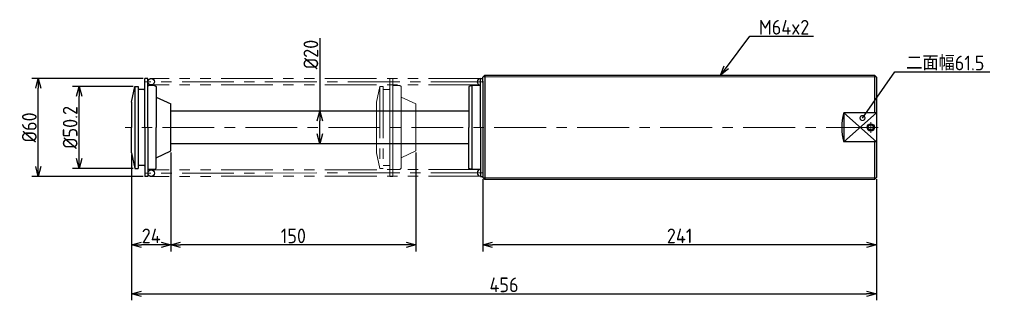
# Model space of a CAD drawing. Extents: x -81 to 521, y 91 to 263.
import ezdxf

# ---------------------------------------------------------------- set-up
doc = ezdxf.new("R2010")
doc.units = 0
doc.header["$MEASUREMENT"] = 0
doc.header["$PDMODE"] = 3
doc.header["$PDSIZE"] = 2
for name, pattern in [('CENTER', [50.8, 31.75, -6.35, 6.35, -6.35]), ('CENTER2', [28.575, 19.05, -3.175, 3.175, -3.175]), ('PHANTOM', [63.5, 31.75, -6.35, 6.35, -6.35, 6.35, -6.35])]:
    doc.linetypes.add(name, pattern=pattern)
doc.layers.get('0').update_dxf_attribs({"linetype": 'CONTINUOUS'})
doc.layers.get('DEFPOINTS').update_dxf_attribs({"linetype": 'CONTINUOUS'})
doc.layers.add('18-0-CON', color=3, linetype='CONTINUOUS')
doc.layers.add('図形', color=7, linetype='CONTINUOUS')
doc.layers.get('0').off()
doc.styles.add('DIMENSION', font='isocp.shx', dxfattribs={"bigfont": 'bigfont.shx'})
doc.dimstyles.new('DXF用', dxfattribs={"dimscale": 0, "dimtxt": 4.5, "dimasz": 3, "dimexe": 2, "dimexo": 0.5, "dimgap": 0.5, "dimtad": 1, "dimdec": 4, "dimdsep": 46, "dimtxsty": 'DIMENSION', "dimcen": 2.5, "dimclrd": 3, "dimclre": 3, "dimclrt": 3, "dimadec": 0, "dimazin": 0, "dimtfac": 1, "dimtdec": 4, "dimtmove": 2, "dimatfit": 3, "dimfxl": 1, "dimtolj": 1, "dimarcsym": 0})

# ---------------------------------------------------------------- blocks, each defined once
blk = doc.blocks.new('_OPEN30')
at = {"color": 0, "linetype": 'ByBlock'}
for p, q in [((-1, 0.27), (0, 0)), ((0, 0), (-1, -0.27)), ((0, 0), (-1, 0))]:
    blk.add_line(p, q, dxfattribs=at)
blk = doc.blocks.new('*D45')
at = {"layer": '18-0-CON', "color": 3, "lineweight": -2}
for p, q in [((202.12, 165.19), (202.12, 121)), ((443.12, 165.18), (443.12, 121)), ((437.12, 125), (208.12, 125))]:
    blk.add_line(p, q, dxfattribs=at)
at = {"layer": 'DEFPOINTS', "color": 0}
for p in [(202.12, 166.19), (443.12, 166.18), (202.12, 125)]:
    blk.add_point(p, dxfattribs=at)
at = {"layer": '18-0-CON', "color": 3, "lineweight": -2, "xscale": 6, "yscale": 6, "zscale": 6, "rotation": 180}
blk.add_blockref('_OPEN30', (202.12, 125), dxfattribs=at)
at = {"layer": '18-0-CON', "color": 3, "lineweight": -2, "xscale": 6, "yscale": 6, "zscale": 6}
blk.add_blockref('_OPEN30', (443.12, 125), dxfattribs=at)
at = {"layer": '18-0-CON', "color": 3, "insert": (322.62, 130.5), "char_height": 9, "attachment_point": 5, "style": 'DIMENSION'}
blk.add_mtext('\\A1;241', dxfattribs=at)
blk = doc.blocks.new('*D46')
at = {"layer": '18-0-CON', "color": 3, "lineweight": -2}
for p, q in [((11.12, 181.61), (11.12, 121)), ((161.12, 181.61), (161.12, 121)), ((155.12, 125), (17.12, 125))]:
    blk.add_line(p, q, dxfattribs=at)
at = {"layer": 'DEFPOINTS', "color": 0}
for p in [(11.12, 182.61), (161.12, 182.61), (11.12, 125)]:
    blk.add_point(p, dxfattribs=at)
at = {"layer": '18-0-CON', "color": 3, "lineweight": -2, "xscale": 6, "yscale": 6, "zscale": 6, "rotation": 180}
blk.add_blockref('_OPEN30', (11.12, 125), dxfattribs=at)
at = {"layer": '18-0-CON', "color": 3, "lineweight": -2, "xscale": 6, "yscale": 6, "zscale": 6}
blk.add_blockref('_OPEN30', (161.12, 125), dxfattribs=at)
at = {"layer": '18-0-CON', "color": 3, "insert": (86.12, 130.5), "char_height": 9, "attachment_point": 5, "style": 'DIMENSION'}
blk.add_mtext('\\A1;150', dxfattribs=at)
blk = doc.blocks.new('*D47')
at = {"layer": '18-0-CON', "color": 3, "lineweight": -2}
for p, q in [((11.12, 181.61), (11.12, 121)), ((-12.88, 180.48), (-12.88, 121)), ((5.12, 125), (-6.88, 125))]:
    blk.add_line(p, q, dxfattribs=at)
at = {"layer": 'DEFPOINTS', "color": 0}
for p in [(-12.88, 181.48), (11.12, 182.61), (-12.88, 125)]:
    blk.add_point(p, dxfattribs=at)
at = {"layer": '18-0-CON', "color": 3, "lineweight": -2, "xscale": 6, "yscale": 6, "zscale": 6, "rotation": 180}
blk.add_blockref('_OPEN30', (-12.88, 125), dxfattribs=at)
at = {"layer": '18-0-CON', "color": 3, "lineweight": -2, "xscale": 6, "yscale": 6, "zscale": 6}
blk.add_blockref('_OPEN30', (11.12, 125), dxfattribs=at)
at = {"layer": '18-0-CON', "color": 3, "insert": (-0.88, 130.5), "char_height": 9, "attachment_point": 5, "style": 'DIMENSION'}
blk.add_mtext('\\A1;24', dxfattribs=at)
blk = doc.blocks.new('*D48')
at = {"layer": '18-0-CON', "color": 3, "lineweight": -2}
for p, q in [((-12.88, 180.48), (-12.88, 91)), ((443.12, 165.18), (443.12, 91)), ((-6.88, 95), (437.12, 95))]:
    blk.add_line(p, q, dxfattribs=at)
at = {"layer": 'DEFPOINTS', "color": 0}
for p in [(-12.88, 181.48), (443.12, 166.18), (443.12, 95)]:
    blk.add_point(p, dxfattribs=at)
at = {"layer": '18-0-CON', "color": 3, "lineweight": -2, "xscale": 6, "yscale": 6, "zscale": 6, "rotation": 180}
blk.add_blockref('_OPEN30', (-12.88, 95), dxfattribs=at)
at = {"layer": '18-0-CON', "color": 3, "lineweight": -2, "xscale": 6, "yscale": 6, "zscale": 6}
blk.add_blockref('_OPEN30', (443.12, 95), dxfattribs=at)
at = {"layer": '18-0-CON', "color": 3, "insert": (215.12, 100.5), "char_height": 9, "attachment_point": 5, "style": 'DIMENSION'}
blk.add_mtext('\\A1;456', dxfattribs=at)
blk = doc.blocks.new('*D49')
at = {"layer": '18-0-CON', "color": 3, "lineweight": -2}
for p, q in [((102.37, 251.67), (102.37, 206.98)), ((102.37, 192.98), (102.37, 200.98))]:
    blk.add_line(p, q, dxfattribs=at)
at = {"layer": 'DEFPOINTS', "color": 0}
for p in [(102.37, 206.98), (102.37, 206.98), (102.37, 186.98)]:
    blk.add_point(p, dxfattribs=at)
at = {"layer": '18-0-CON', "color": 3, "lineweight": -2, "xscale": 6, "yscale": 6, "zscale": 6}
for p, rotation in [((102.37, 206.98), 90), ((102.37, 186.98), 270)]:
    blk.add_blockref('_OPEN30', p, dxfattribs=dict(at, rotation=rotation))
at = {"layer": '18-0-CON', "color": 3, "insert": (96.87, 241.67), "char_height": 9, "attachment_point": 5, "rotation": 90, "style": 'DIMENSION'}
blk.add_mtext('\\A1;%%c20', dxfattribs=at)
blk = doc.blocks.new('*D50')
at = {"layer": '18-0-CON', "color": 3, "lineweight": -2}
for p, q in [((-11.88, 222.08), (-49, 222.08)), ((-45, 177.88), (-45, 216.08)), ((-11.88, 171.88), (-49, 171.88))]:
    blk.add_line(p, q, dxfattribs=at)
at = {"layer": 'DEFPOINTS', "color": 0}
for p in [(-45, 222.08), (-10.88, 222.08), (-10.88, 171.88)]:
    blk.add_point(p, dxfattribs=at)
at = {"layer": '18-0-CON', "color": 3, "lineweight": -2, "xscale": 6, "yscale": 6, "zscale": 6}
for p, rotation in [((-45, 222.08), 90), ((-45, 171.88), 270)]:
    blk.add_blockref('_OPEN30', p, dxfattribs=dict(at, rotation=rotation))
at = {"layer": '18-0-CON', "color": 3, "insert": (-50.5, 196.98), "char_height": 9, "attachment_point": 5, "rotation": 90, "style": 'DIMENSION'}
blk.add_mtext('\\A1;%%c50.2', dxfattribs=at)
blk = doc.blocks.new('*D51')
at = {"layer": '18-0-CON', "color": 3, "lineweight": -2}
for p, q in [((-5.88, 226.98), (-74, 226.98)), ((-70, 172.98), (-70, 220.98)), ((-5.88, 166.98), (-74, 166.98))]:
    blk.add_line(p, q, dxfattribs=at)
at = {"layer": 'DEFPOINTS', "color": 0}
for p in [(-70, 226.98), (-4.88, 226.98), (-4.88, 166.98)]:
    blk.add_point(p, dxfattribs=at)
at = {"layer": '18-0-CON', "color": 3, "lineweight": -2, "xscale": 6, "yscale": 6, "zscale": 6}
for p, rotation in [((-70, 226.98), 90), ((-70, 166.98), 270)]:
    blk.add_blockref('_OPEN30', p, dxfattribs=dict(at, rotation=rotation))
at = {"layer": '18-0-CON', "color": 3, "insert": (-75.5, 196.98), "char_height": 9, "attachment_point": 5, "rotation": 90, "style": 'DIMENSION'}
blk.add_mtext('\\A1;%%c60', dxfattribs=at)
blk = doc.blocks.new('*U52')
at = {"layer": '18-0-CON'}
blk.add_lwpolyline([(289.66, 225.71), (303.95, 244.78), (342.99, 244.78)], dxfattribs=at)
at = {"layer": '18-0-CON', "xscale": 6, "yscale": 6, "zscale": 6, "rotation": 233.1769271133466}
blk.add_blockref('_OPEN30', (286.07, 220.9), dxfattribs=at)
blk = doc.blocks.new('*U53')
at = {"layer": '18-0-CON', "color": 3, "style": 'DIMENSION'}
blk.add_text('M64x2', height=9, dxfattribs=at).set_placement((309.6, 245.78))
blk = doc.blocks.new('_DOTSMALL')
at = {"color": 0, "linetype": 'ByBlock', "const_width": 0.5}
blk.add_lwpolyline([(-0.0625, 0, 1), (0.0625, 0, 1)], format="xyb", close=True, dxfattribs=at)
blk = doc.blocks.new('*U54')
at = {"layer": '18-0-CON'}
blk.add_lwpolyline([(373.02, 194.65), (392.8, 222.89), (451.02, 222.89)], dxfattribs=at)
at = {"layer": '18-0-CON', "xscale": 6, "yscale": 6, "zscale": 6, "rotation": 235.0049509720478}
blk.add_blockref('_DOTSMALL', (373.02, 194.65), dxfattribs=at)
blk = doc.blocks.new('*U55')
at = {"layer": '18-0-CON', "color": 3, "style": 'DIMENSION'}
blk.add_text('二面幅61.5', height=9, dxfattribs=at).set_placement((399.8, 223.89))

msp = doc.modelspace()

# ---------------------------------------------------------------- linework, layer by layer
at = {"layer": '図形'}
for p, q in [((-4.87577, 196.98494), (-4.88221, 226.98494)), ((-2.88552, 196.98494), (-2.87964, 226.98494)), ((200.61739, 196.98494), (200.61739, 226.98687)), ((200.61739, 226.98687), (202.11739, 226.98687)), ((-12.88142, 212.48494), (-10.88142, 222.08494)), ((-10.88142, 222.08494), (-8.88142, 222.08494)), ((-10.88142, 222.08494), (-10.88142, 171.88494)), ((-8.88142, 222.08494), (-8.88142, 171.88494)), ((-5.38086, 220.23687), (-8.88096, 220.23687)), ((1.41952, 222.68687), (-2.38038, 222.68687)), ((1.41952, 222.68687), (2.11938, 221.98687)), ((2.11938, 221.98687), (2.11938, 196.98494)), ((195.61739, 222.68687), (193.61739, 222.15097)), ((193.61739, 222.15097), (193.61858, 213.98639)), ((200.61739, 222.68687), (195.61739, 222.68687)), ((195.61739, 171.28687), (195.61739, 222.68687)), ((-12.88142, 212.48494), (-12.88142, 196.98494)), ((443.11858, 205.84246), (423.11858, 205.84246)), ((-12.88142, 181.48494), (-12.88142, 196.98494)), ((-4.87577, 196.98494), (-4.88221, 166.98494)), ((-2.88552, 196.98494), (-2.87964, 166.98494)), ((2.11938, 171.98301), (2.11938, 196.98494)), ((200.61739, 196.98494), (200.61739, 166.98687)), ((443.11858, 188.12947), (423.11858, 188.12947)), ((-12.88142, 181.48494), (-10.88142, 171.88494)), ((193.61739, 171.82277), (193.61858, 179.98734)), ((-10.88142, 171.88494), (-8.88142, 171.88494)), ((-5.38086, 173.73301), (-8.88096, 173.73301)), ((1.41952, 171.28301), (-2.38038, 171.28301)), ((1.41952, 171.28301), (2.11938, 171.98301)), ((195.61739, 171.28687), (193.61739, 171.82277)), ((200.61739, 171.28687), (195.61739, 171.28687)), ((200.61739, 166.98687), (202.11739, 166.98687))]:
    msp.add_line(p, q, dxfattribs=at)
at = {"layer": '図形', "linetype": 'CENTER2'}
for p, q in [((-2.87964, 226.98494), (-4.88221, 226.98494)), ((-2.87964, 166.98494), (-4.88221, 166.98494))]:
    msp.add_line(p, q, dxfattribs=at)
at = {"layer": '図形', "color": 3, "linetype": 'CENTER', "lineweight": 18}
for p, q in [((202.11739, 224.98687), (-4.88178, 224.98687)), ((439.62363, 200.23494), (439.62363, 193.73494)), ((444.11858, 196.98494), (-16.88142, 196.98494)), ((202.14135, 169.14026), (-4.85775, 168.96268))]:
    msp.add_line(p, q, dxfattribs=at)
at = {"layer": '図形', "color": 5, "linetype": 'PHANTOM', "lineweight": 18}
for p, q in [((200.61739, 226.98687), (-1.51144, 226.98687)), ((145.12423, 196.98494), (145.11779, 226.98687)), ((147.12036, 226.98687), (145.12036, 226.98687)), ((147.11448, 196.98494), (147.12036, 226.98687)), ((200.61739, 222.98687), (-0.88042, 222.98687)), ((137.11858, 212.48494), (139.11858, 222.08494)), ((139.11858, 222.08494), (141.11858, 222.08494)), ((139.11858, 222.08494), (139.11858, 171.88494)), ((141.11858, 222.08494), (141.11858, 171.88494)), ((144.61914, 220.23687), (141.11904, 220.23687)), ((151.41952, 222.68687), (147.61962, 222.68687)), ((151.41952, 222.68687), (152.11938, 221.98687)), ((152.11938, 221.98687), (152.11938, 196.98494)), ((137.11858, 212.48494), (137.11858, 196.98494)), ((152.11938, 215.55302), (161.11858, 211.35663)), ((161.11858, 182.61325), (161.11858, 211.35663)), ((137.11858, 181.48494), (137.11858, 196.98494)), ((145.12423, 196.98494), (145.11779, 166.98301)), ((147.11448, 196.98494), (147.12036, 166.98301)), ((152.11938, 171.98301), (152.11938, 196.98494)), ((137.11858, 181.48494), (139.11858, 171.88494)), ((152.11938, 178.41685), (161.11858, 182.61325)), ((200.63963, 171.13898), (-0.85811, 170.96611)), ((139.11858, 171.88494), (141.11858, 171.88494)), ((144.61914, 173.73301), (141.11904, 173.73301)), ((151.41952, 171.28301), (147.61962, 171.28301)), ((151.41952, 171.28301), (152.11938, 171.98301)), ((200.64307, 167.13898), (-1.4857, 166.96557)), ((147.12036, 166.98301), (145.12036, 166.98301))]:
    msp.add_line(p, q, dxfattribs=at)
at = {"layer": '図形', "color": 7, "linetype": 'Continuous'}
for p, q in [((203.31858, 228.98446), (202.11858, 227.78446)), ((203.31858, 228.98446), (202.11858, 227.78446)), ((202.11858, 224.48474), (202.11858, 227.78446)), ((202.11858, 224.48474), (202.11858, 227.78446)), ((202.11858, 225.36446), (202.11858, 169.48514)), ((203.31858, 228.98446), (441.91961, 228.98446)), ((203.31858, 228.98446), (203.32064, 164.98335)), ((443.11858, 227.78549), (441.91858, 228.98549)), ((441.91858, 228.98549), (441.91858, 205.84246)), ((443.11858, 227.78549), (443.11858, 166.18438)), ((443.11858, 227.78549), (443.11858, 166.18438)), ((443.11858, 225.36446), (443.11858, 169.48514)), ((2.11938, 215.55302), (11.11858, 211.35663)), ((11.11858, 182.61325), (11.11858, 211.35663)), ((193.61858, 213.98446), (193.61858, 196.98494)), ((193.61858, 213.98446), (193.61858, 206.98446)), ((193.61858, 213.98446), (193.61858, 206.98446)), ((193.61858, 212.48446), (193.61858, 206.98446)), ((193.61858, 206.98446), (11.11858, 206.98446)), ((423.11858, 205.84246), (423.11858, 188.12947)), ((193.61858, 180.98541), (193.61858, 196.98494)), ((193.61858, 186.98446), (11.11858, 186.98446)), ((193.61858, 179.98541), (193.61858, 186.98541)), ((193.61858, 181.48541), (193.61858, 186.98541)), ((193.61858, 179.98541), (193.61858, 186.98541)), ((441.91858, 188.12947), (441.91858, 164.98335)), ((2.11938, 178.41685), (11.11858, 182.61325)), ((202.11858, 169.48514), (202.11858, 166.18541)), ((202.11858, 169.48514), (202.11858, 166.18541)), ((203.32064, 164.98335), (202.11858, 166.18541)), ((203.32064, 164.98335), (202.11858, 166.18541)), ((441.91858, 164.98335), (203.32064, 164.98335)), ((441.91858, 164.98438), (443.11858, 166.18438))]:
    msp.add_line(p, q, dxfattribs=at)
at = {"layer": '図形', "color": 3, "linetype": 'ByBlock', "lineweight": 18}
for p, q in [((202.31858, 227.98446), (442.91961, 227.98446)), ((443.11858, 205.84246), (423.11858, 188.12947)), ((423.11858, 205.84246), (443.11858, 188.12947)), ((202.31952, 165.98446), (442.91866, 165.98446))]:
    msp.add_line(p, q, dxfattribs=at)
at = {"layer": '図形'}
for centre, radius in [((-0.88003, 224.98687), 1.99961), ((439.62363, 196.98494), 2.25), ((439.62363, 196.98494), 1.65), ((-0.88003, 168.96609), 1.98269)]:
    msp.add_circle(centre, radius, dxfattribs=at)
at = {"layer": '図形', "color": 3, "lineweight": 18}
msp.add_circle((439.62363, 196.98494), 2, dxfattribs=at)
at = {"layer": '図形'}
for centre, radius, start, end in [((-2.38038, 223.18687), 0.5, 179.98876246, 270), ((200.61739, 224.98687), 2, 90, 270), ((-5.38086, 220.73687), 0.5, 270, 359.98876246), ((453.86858, 196.98597), 32, 163.93274815, 196.06725185), ((-5.38086, 173.23301), 0.5, 0.01123754, 90), ((-2.38038, 170.78301), 0.5, 90, 180.01123754), ((200.64135, 169.13898), 2, 90.04915528, 270.04915528)]:
    msp.add_arc(centre, radius, start, end, dxfattribs=at)
at = {"layer": '図形', "color": 5, "linetype": 'PHANTOM', "lineweight": 18}
for centre, start, end in [((147.61962, 223.18687), 179.98876246, 270), ((144.61914, 220.73687), 270, 359.98876246), ((144.61914, 173.23301), 0.01123754, 90), ((147.61962, 170.78301), 90, 180.01123754)]:
    msp.add_arc(centre, 0.5, start, end, dxfattribs=at)

# ---------------------------------------------------------------- block references
at = {"layer": '18-0-CON'}
for name in ['*U53', '*U52', '*U55', '*U54']:
    msp.add_blockref(name, (61.55035, 8.08085), dxfattribs=at)

# ---------------------------------------------------------------- dimensions: what is measured, and where the dimension line sits
dim = msp.add_linear_dim(base=(102.36858, 206.98446), p1=(102.36858, 186.98446), p2=(102.36858, 206.98446), angle=90, dimstyle='DXF用', override={"dimscale": 2, "dimpost": '%%c<>', "dimtxsty": 'DIMENSION', "dimblk": 'OPEN30', "dimse1": 1, "dimse2": 1, "dimtmove": 1, "dimldrblk": 'OPEN30', "dimtzin": 0}, dxfattribs=at)
dim.commit()
dim.dimension.update_dxf_attribs({"geometry": '*D49', "text_midpoint": (97.72105, 241.66557), "dimtype": 160})
for base, p1, p2, picture, middle in [((-70, 226.98494), (-4.88221, 166.98494), (-4.88221, 226.98494), '*D51', (-75.5, 196.98494)), ((-45, 222.08494), (-10.88142, 171.88494), (-10.88142, 222.08494), '*D50', (-50.50089, 196.98494))]:
    dim = msp.add_linear_dim(base=base, p1=p1, p2=p2, angle=90, dimstyle='DXF用', override={"dimscale": 2, "dimpost": '%%c<>', "dimtxsty": 'DIMENSION', "dimblk": 'OPEN30', "dimtmove": 0, "dimldrblk": 'OPEN30', "dimtzin": 0}, dxfattribs=at)
    dim.commit()
    dim.dimension.update_dxf_attribs({"geometry": picture, "text_midpoint": middle})
for base, p1, p2, picture, middle in [((-12.88142, 125), (11.11858, 182.61325), (-12.88142, 181.48494), '*D47', (-0.88142, 130.50089)), ((443.11858, 95), (-12.88142, 181.48494), (443.11858, 166.18438), '*D48', (215.11858, 100.5)), ((11.11858, 125), (161.11858, 182.61325), (11.11858, 182.61325), '*D46', (86.11858, 130.5)), ((202.11858, 125), (443.11858, 166.18438), (202.11858, 166.18541), '*D45', (322.61858, 130.50089))]:
    dim = msp.add_linear_dim(base=base, p1=p1, p2=p2, dimstyle='DXF用', override={"dimscale": 2, "dimtxsty": 'DIMENSION', "dimblk": 'OPEN30', "dimtmove": 0, "dimldrblk": 'OPEN30', "dimtzin": 0}, dxfattribs=at)
    dim.commit()
    dim.dimension.update_dxf_attribs({"geometry": picture, "text_midpoint": middle})

doc.saveas('drawing.dxf')
